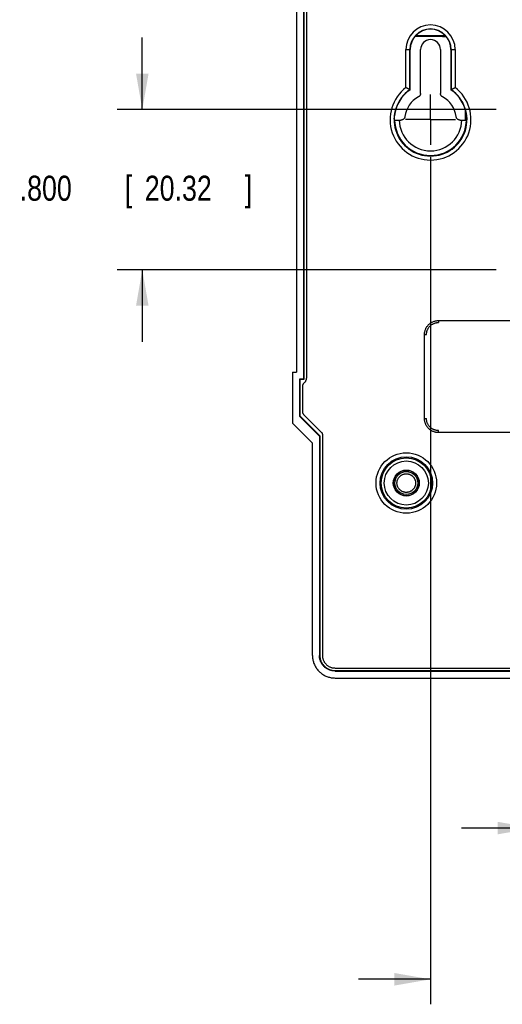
# Model space of a CAD drawing. Header units: inches. Extents: x 0 to 34, y 0 to 22.
# Tile 60 of 64: x 24.2 to 26.6, y 4.8 to 9.8. Entities that reach past the tile are written whole.
import ezdxf

# ---------------------------------------------------------------- set-up
doc = ezdxf.new("R2010")
doc.units = ezdxf.units.IN
doc.header["$LTSCALE"] = 1.87
doc.header["$MEASUREMENT"] = 0
doc.linetypes.add('CENTER', pattern=[0.6, 0.375, -0.075, 0.075, -0.075])
doc.layers.get('0').update_dxf_attribs({"linetype": 'CONTINUOUS'})
doc.layers.add('DEFAULT_1', color=7, linetype='CENTER')
doc.layers.add('DIMENSIONS', color=7, linetype='CONTINUOUS')
doc.styles.get("Standard").update_dxf_attribs({"font": 'txt', "width": 0.8})
doc.dimstyles.new('DIMSTYLE_1', dxfattribs={"dimtxt": 0.125, "dimasz": 0.18, "dimexe": 0.18, "dimexo": 0.0625, "dimgap": 0.09, "dimtad": 0, "dimtih": 1, "dimtoh": 1, "dimdec": 3, "dimzin": 4, "dimdsep": 46, "dimtxsty": 'STANDARD', "dimblk": '_FILLED', "dimblk1": '_FILLED', "dimblk2": '_FILLED', "dimcen": 0.09, "dimadec": 0, "dimazin": 0, "dimtp": 0.01, "dimtm": 0.01, "dimtfac": 1, "dimtdec": 3, "dimtofl": 0, "dimtmove": 0, "dimatfit": 3, "dimldrblk": '_FILLED', "dimfxl": 1, "dimtolj": 1, "dimtzin": 4, "dimarcsym": 0})

# ---------------------------------------------------------------- blocks, each defined once
blk = doc.blocks.new('_FILLED')
at = {"color": 0, "linetype": 'BYBLOCK'}
blk.add_solid([(0, 0), (-1, 0.174), (-1, -0.174)], dxfattribs=at)
blk = doc.blocks.new('*D8')
at = {"layer": 'DIMENSIONS', "color": 2, "linetype": 'CONTINUOUS'}
for p, q in [((24.8371, 9.3098), (24.8371, 9.6698)), ((26.6045, 9.3098), (24.7121, 9.3098)), ((26.6045, 8.5098), (24.7121, 8.5098)), ((24.8371, 8.5098), (24.8371, 8.1498))]:
    blk.add_line(p, q, dxfattribs=at)
at = {"layer": 'DIMENSIONS', "color": 2, "linetype": 'CONTINUOUS', "xscale": 0.18, "yscale": 0.18, "zscale": 0.18}
for p, rotation in [((24.8371, 9.3098), 270), ((24.8371, 8.5098), 90)]:
    blk.add_blockref('_FILLED', p, dxfattribs=dict(at, rotation=rotation))
at = {"layer": 'DIMENSIONS', "color": 2, "linetype": 'CONTINUOUS', "width": 0.8}
for s, p in [('.800', (24.2246, 8.8547)), ('[', (24.7496, 8.8547)), ('20.32', (24.8496, 8.8547)), (']', (25.3496, 8.8547))]:
    blk.add_text(s, height=0.125, dxfattribs=at).set_placement(p)
blk = doc.blocks.new('*D9')
at = {"layer": 'DIMENSIONS', "color": 2, "linetype": 'CONTINUOUS'}
for p, q in [((26.7921, 9.3724), (26.7921, 5.5943)), ((27.7621, 9.3724), (27.7621, 5.5943)), ((26.7921, 5.7193), (26.4321, 5.7193)), ((27.7621, 5.7193), (28.1176, 5.7193))]:
    blk.add_line(p, q, dxfattribs=at)
at = {"layer": 'DIMENSIONS', "color": 2, "linetype": 'CONTINUOUS', "xscale": 0.18, "yscale": 0.18, "zscale": 0.18}
blk.add_blockref('_FILLED', (26.7921, 5.7193), dxfattribs=at)
at = {"layer": 'DIMENSIONS', "color": 2, "linetype": 'CONTINUOUS', "xscale": 0.18, "yscale": 0.18, "zscale": 0.18, "rotation": 180}
blk.add_blockref('_FILLED', (27.7621, 5.7193), dxfattribs=at)
at = {"layer": 'DIMENSIONS', "color": 2, "linetype": 'CONTINUOUS', "width": 0.8}
for s, p in [('.970', (28.1801, 5.6568)), ('[', (28.7051, 5.6568)), ('24.64', (28.8051, 5.6568)), (']', (29.3051, 5.6568))]:
    blk.add_text(s, height=0.125, dxfattribs=at).set_placement(p)
blk = doc.blocks.new('*D11')
at = {"layer": 'DIMENSIONS', "color": 2, "linetype": 'CONTINUOUS'}
for p, q in [((26.2771, 9.0722), (26.2771, 4.8386)), ((28.2771, 9.0722), (28.2771, 5.901)), ((28.2771, 5.5672), (28.2771, 4.8386)), ((26.2771, 4.9636), (25.9171, 4.9636)), ((28.2771, 4.9636), (28.6371, 4.9636))]:
    blk.add_line(p, q, dxfattribs=at)
at = {"layer": 'DIMENSIONS', "color": 2, "linetype": 'CONTINUOUS', "xscale": 0.18, "yscale": 0.18, "zscale": 0.18}
blk.add_blockref('_FILLED', (26.2771, 4.9636), dxfattribs=at)
at = {"layer": 'DIMENSIONS', "color": 2, "linetype": 'CONTINUOUS', "xscale": 0.18, "yscale": 0.18, "zscale": 0.18, "rotation": 180}
blk.add_blockref('_FILLED', (28.2771, 4.9636), dxfattribs=at)
at = {"layer": 'DIMENSIONS', "color": 2, "linetype": 'CONTINUOUS', "width": 0.8}
for s, p in [('2.000', (26.7105, 4.9011)), ('[', (27.3355, 4.9011)), ('50.8', (27.4355, 4.9011)), (']', (27.8355, 4.9011))]:
    blk.add_text(s, height=0.125, dxfattribs=at).set_placement(p)

msp = doc.modelspace()

# ---------------------------------------------------------------- linework, layer by layer
at = {"color": 7, "linetype": 'CONTINUOUS'}
for p, q in [((25.6421, 9.8573), (25.6421, 7.9623)), ((25.6438, 9.8591), (25.6438, 7.9606)), ((25.6571, 9.8476), (25.6571, 7.972)), ((25.6071, 9.8223), (25.6071, 7.9973)), ((26.1538, 9.6098), (26.1751, 9.6098)), ((26.1538, 9.4202), (26.1538, 9.6098)), ((26.1738, 9.41), (26.1738, 9.6098)), ((26.1751, 9.4093), (26.1751, 9.6098)), ((26.2272, 9.3912), (26.2272, 9.6098)), ((26.3269, 9.6098), (26.3269, 9.3912)), ((26.3791, 9.6098), (26.4003, 9.6098)), ((26.3791, 9.6098), (26.3791, 9.4093)), ((26.3803, 9.6098), (26.3803, 9.41)), ((26.4003, 9.6098), (26.4003, 9.4202)), ((26.4496, 9.3143), (26.4496, 9.2578)), ((26.1209, 9.2576), (26.1293, 9.2576)), ((26.4248, 9.2576), (26.4333, 9.2576)), ((26.317, 8.2558), (28.2371, 8.2558)), ((26.317, 8.2558), (26.317, 8.2458)), ((26.2471, 8.1858), (26.2571, 8.1858)), ((26.2471, 7.7658), (26.2471, 8.1858)), ((25.5871, 7.9973), (25.6071, 7.9973)), ((25.5871, 7.9973), (25.5871, 7.7423)), ((25.6221, 7.9623), (25.6238, 7.9606)), ((25.6421, 7.9623), (25.6221, 7.9623)), ((25.6221, 7.9623), (25.6221, 7.7773)), ((25.6438, 7.9606), (25.6238, 7.9606)), ((25.6238, 7.9606), (25.6238, 7.7791)), ((25.6371, 7.9273), (25.6371, 7.8006)), ((25.6421, 7.9623), (25.6438, 7.9606)), ((25.6221, 7.7773), (25.6238, 7.7791)), ((25.7221, 7.6773), (25.6221, 7.7773)), ((25.6238, 7.7791), (25.7238, 7.6791)), ((25.6429, 7.7865), (25.7312, 7.6982)), ((25.5871, 7.7423), (25.6871, 7.6423)), ((26.2471, 7.7658), (26.2571, 7.7658)), ((25.7221, 7.6773), (25.7238, 7.6791)), ((25.7221, 7.6773), (25.7221, 6.5823)), ((25.7238, 7.6791), (25.7238, 6.584)), ((25.7371, 7.684), (25.7371, 6.5823)), ((26.317, 7.6958), (26.317, 7.7058)), ((28.2371, 7.6958), (26.317, 7.6958)), ((25.6871, 6.5822), (25.6871, 7.6423)), ((25.7221, 6.5823), (25.7238, 6.584)), ((25.8, 6.5193), (28.7541, 6.5193)), ((25.8, 6.5043), (25.8018, 6.5061)), ((25.8, 6.5043), (28.7541, 6.5043)), ((25.8018, 6.5061), (28.7524, 6.5061)), ((25.8, 6.4693), (28.7541, 6.4693))]:
    msp.add_line(p, q, dxfattribs=at)
for radius in [0.1512, 0.1312, 0.1252, 0.1102, 0.0649, 0.0634, 0.0575]:
    msp.add_circle((26.1561, 7.4438), radius, dxfattribs=at)
for centre, radius, start, end in [((26.2771, 9.6098), 0.1232, 0, 180), ((26.2771, 9.6098), 0.1032, 0, 180), ((26.2771, 9.6098), 0.102, 0, 180), ((26.2771, 9.6098), 0.0498, 0, 180), ((26.2771, 9.2598), 0.2022, 127.5422, 52.4578), ((26.2771, 9.2598), 0.1822, 124.5049, 55.4951), ((26.2771, 9.2598), 0.181, 124.3007, 173.7662), ((26.2771, 9.2598), 0.181, 6.2338, 55.6993), ((26.2771, 9.2598), 0.1288, 117.9785, 173.1245), ((26.2771, 9.2598), 0.1288, 6.8755, 62.0215), ((26.2771, 9.2598), 0.1792, 180.5715, 359.4285), ((26.2771, 9.2598), 0.1562, 180.8003, 359.1997)]:
    msp.add_arc(centre, radius, start, end, dxfattribs=at)
for points, knots in [([(26.3561, 9.6743), (26.3535, 9.6743), (26.3446, 9.6744), (26.3291, 9.6746), (26.3094, 9.6748), (26.2892, 9.6749), (26.2685, 9.675), (26.2474, 9.6751), (26.226, 9.6752), (26.2098, 9.6752), (26.2007, 9.6753), (26.1989, 9.6753)], [0, 0, 0, 0, 0.048744, 0.170191, 0.295579, 0.424502, 0.556319, 0.690755, 0.827142, 0.965037, 1, 1, 1, 1]), ([(26.3519, 9.679), (26.3069, 9.679), (26.257, 9.679), (26.2071, 9.6789), (26.2021, 9.6789)], [0, 0, 0, 0, 0.901094, 1, 1, 1, 1]), ([(26.1738, 9.41), (26.1738, 9.41), (26.1736, 9.4101), (26.1732, 9.4103), (26.1725, 9.4107), (26.1716, 9.4112), (26.1704, 9.4118), (26.169, 9.4125), (26.1674, 9.4134), (26.1655, 9.4143), (26.1634, 9.4154), (26.1612, 9.4165), (26.1588, 9.4177), (26.1564, 9.4189), (26.1547, 9.4197), (26.1538, 9.4202)], [0, 0, 0, 0, 0.00816, 0.029052, 0.062711, 0.108704, 0.167335, 0.238431, 0.321107, 0.415009, 0.519391, 0.631888, 0.750622, 0.874217, 1, 1, 1, 1]), ([(26.1751, 9.4093), (26.1749, 9.4094), (26.1747, 9.4096), (26.1742, 9.4098), (26.174, 9.4099), (26.1738, 9.41)], [0, 0, 0, 0, 0.332746, 0.66608, 1, 1, 1, 1]), ([(26.3791, 9.4093), (26.3792, 9.4094), (26.3795, 9.4096), (26.3799, 9.4098), (26.3802, 9.4099), (26.3803, 9.41)], [0, 0, 0, 0, 0.332746, 0.66608, 1, 1, 1, 1]), ([(26.3803, 9.41), (26.3803, 9.41), (26.3805, 9.4101), (26.3809, 9.4103), (26.3816, 9.4107), (26.3825, 9.4112), (26.3837, 9.4118), (26.3851, 9.4125), (26.3868, 9.4134), (26.3886, 9.4143), (26.3907, 9.4154), (26.3929, 9.4165), (26.3953, 9.4177), (26.3978, 9.4189), (26.3994, 9.4197), (26.4003, 9.4202)], [0, 0, 0, 0, 0.00816, 0.029052, 0.062711, 0.108704, 0.167335, 0.238431, 0.321107, 0.415009, 0.519391, 0.631888, 0.750622, 0.874217, 1, 1, 1, 1]), ([(26.2272, 9.3912), (26.2272, 9.3904), (26.2271, 9.3888), (26.2267, 9.3865), (26.226, 9.3842), (26.225, 9.382), (26.2238, 9.3799), (26.2223, 9.378), (26.2206, 9.3763), (26.2187, 9.3748), (26.2173, 9.374), (26.2166, 9.3736)], [0, 0, 0, 0, 0.110981, 0.222359, 0.333326, 0.444308, 0.555698, 0.666684, 0.777645, 0.889021, 1, 1, 1, 1]), ([(26.3375, 9.3736), (26.3368, 9.374), (26.3354, 9.3748), (26.3335, 9.3763), (26.3318, 9.378), (26.3303, 9.3799), (26.3291, 9.382), (26.3281, 9.3842), (26.3274, 9.3865), (26.327, 9.3888), (26.3269, 9.3904), (26.3269, 9.3912)], [0, 0, 0, 0, 0.110981, 0.222359, 0.333325, 0.444308, 0.555697, 0.666683, 0.777645, 0.88902, 1, 1, 1, 1]), ([(26.0964, 9.2595), (26.0964, 9.2595), (26.0964, 9.2598), (26.0963, 9.2603), (26.0963, 9.2612), (26.0962, 9.2624), (26.0962, 9.2638), (26.0962, 9.2655), (26.0963, 9.2675), (26.0964, 9.2696), (26.0965, 9.272), (26.0967, 9.2744), (26.0969, 9.2769), (26.097, 9.2786), (26.0971, 9.2795)], [0, 0, 0, 0, 0.010848, 0.038244, 0.081599, 0.140276, 0.2136, 0.299678, 0.397323, 0.505416, 0.621304, 0.743561, 0.870826, 1, 1, 1, 1]), ([(26.0964, 9.2595), (26.0966, 9.2593), (26.0969, 9.259), (26.0974, 9.2585), (26.0977, 9.2582), (26.0979, 9.258)], [0, 0, 0, 0, 0.33413, 0.667462, 1, 1, 1, 1]), ([(26.0979, 9.258), (26.0979, 9.258), (26.0982, 9.258), (26.0987, 9.2579), (26.0996, 9.2579), (26.1007, 9.2578), (26.1022, 9.2578), (26.1039, 9.2578), (26.1058, 9.2577), (26.108, 9.2577), (26.1103, 9.2577), (26.1128, 9.2577), (26.1154, 9.2576), (26.1181, 9.2576), (26.1199, 9.2576), (26.1209, 9.2576)], [0, 0, 0, 0, 0.009428, 0.032925, 0.07013, 0.12039, 0.183484, 0.258197, 0.343045, 0.437694, 0.540477, 0.649216, 0.763295, 0.881067, 1, 1, 1, 1]), ([(26.1492, 9.2752), (26.1491, 9.2744), (26.1488, 9.2728), (26.1481, 9.2705), (26.1471, 9.2683), (26.1458, 9.2663), (26.1443, 9.2643), (26.1426, 9.2626), (26.1407, 9.2611), (26.1386, 9.2599), (26.1364, 9.2589), (26.1341, 9.2582), (26.1317, 9.2577), (26.1301, 9.2576), (26.1293, 9.2576)], [0, 0, 0, 0, 0.08324, 0.166779, 0.250001, 0.333237, 0.416776, 0.500003, 0.583227, 0.666766, 0.750005, 0.833224, 0.91676, 1, 1, 1, 1]), ([(26.4248, 9.2576), (26.424, 9.2576), (26.4224, 9.2577), (26.42, 9.2582), (26.4177, 9.2589), (26.4155, 9.2599), (26.4134, 9.2611), (26.4115, 9.2626), (26.4098, 9.2643), (26.4083, 9.2663), (26.407, 9.2683), (26.4061, 9.2705), (26.4053, 9.2728), (26.405, 9.2744), (26.405, 9.2752)], [0, 0, 0, 0, 0.083238, 0.16677, 0.249983, 0.33323, 0.416776, 0.500007, 0.583231, 0.666776, 0.750025, 0.833234, 0.916763, 1, 1, 1, 1]), ([(26.4333, 9.2576), (26.4342, 9.2576), (26.436, 9.2576), (26.4387, 9.2576), (26.4413, 9.2577), (26.4438, 9.2577), (26.4461, 9.2577), (26.4483, 9.2577), (26.4503, 9.2578), (26.452, 9.2578), (26.4534, 9.2578), (26.4546, 9.2579), (26.4554, 9.2579), (26.4559, 9.258), (26.4562, 9.258), (26.4563, 9.258)], [0, 0, 0, 0, 0.118933, 0.236705, 0.350784, 0.459523, 0.562306, 0.656955, 0.741803, 0.816516, 0.87961, 0.92987, 0.967075, 0.990572, 1, 1, 1, 1]), ([(26.4577, 9.2595), (26.4576, 9.2593), (26.4572, 9.259), (26.4567, 9.2585), (26.4564, 9.2582), (26.4563, 9.258)], [0, 0, 0, 0, 0.33413, 0.667462, 1, 1, 1, 1]), ([(26.457, 9.2795), (26.4571, 9.2786), (26.4573, 9.2769), (26.4575, 9.2744), (26.4576, 9.272), (26.4578, 9.2696), (26.4578, 9.2675), (26.4579, 9.2655), (26.4579, 9.2638), (26.4579, 9.2624), (26.4578, 9.2612), (26.4578, 9.2603), (26.4577, 9.2598), (26.4578, 9.2595), (26.4577, 9.2595)], [0, 0, 0, 0, 0.129174, 0.256439, 0.378696, 0.494584, 0.602677, 0.700322, 0.7864, 0.859724, 0.918401, 0.961756, 0.989152, 1, 1, 1, 1]), ([(26.2471, 8.1858), (26.2471, 8.1879), (26.2473, 8.1922), (26.2481, 8.1986), (26.2496, 8.2049), (26.2516, 8.211), (26.2543, 8.217), (26.2574, 8.2227), (26.2611, 8.2281), (26.2653, 8.2331), (26.2698, 8.2376), (26.2748, 8.2418), (26.2802, 8.2455), (26.2859, 8.2486), (26.2918, 8.2512), (26.298, 8.2533), (26.3043, 8.2547), (26.3107, 8.2556), (26.3149, 8.2558), (26.317, 8.2558)], [0, 0, 0, 0, 0.057828, 0.116242, 0.175088, 0.234209, 0.293442, 0.352622, 0.411669, 0.47063, 0.529564, 0.588526, 0.647566, 0.706723, 0.765919, 0.824996, 0.883798, 0.942178, 1, 1, 1, 1]), ([(26.2571, 8.1858), (26.2571, 8.1876), (26.2572, 8.1912), (26.258, 8.1966), (26.2592, 8.202), (26.2609, 8.2073), (26.2632, 8.2124), (26.2659, 8.2174), (26.2691, 8.222), (26.2727, 8.2263), (26.2766, 8.2303), (26.2809, 8.2338), (26.2856, 8.237), (26.2905, 8.2397), (26.2956, 8.2419), (26.3009, 8.2437), (26.3062, 8.2449), (26.3116, 8.2457), (26.3153, 8.2458), (26.317, 8.2458)], [0, 0, 0, 0, 0.057068, 0.115043, 0.17363, 0.232631, 0.292186, 0.351918, 0.411385, 0.470793, 0.530245, 0.589579, 0.648902, 0.708437, 0.767777, 0.826577, 0.885006, 0.942898, 1, 1, 1, 1]), ([(25.6571, 7.972), (25.6571, 7.9706), (25.6569, 7.9678), (25.6563, 7.9637), (25.6552, 7.9596), (25.6536, 7.9557), (25.6517, 7.9519), (25.6494, 7.9484), (25.6468, 7.9451), (25.6448, 7.9432), (25.6437, 7.9422)], [0, 0, 0, 0, 0.125031, 0.250255, 0.375087, 0.500175, 0.62524, 0.750007, 0.875122, 1, 1, 1, 1]), ([(25.6437, 7.9422), (25.6431, 7.9417), (25.642, 7.9406), (25.6405, 7.9387), (25.6393, 7.9366), (25.6383, 7.9344), (25.6376, 7.9321), (25.6372, 7.9297), (25.6371, 7.9281), (25.6371, 7.9273)], [0, 0, 0, 0, 0.142752, 0.285685, 0.428308, 0.571328, 0.714003, 0.85707, 1, 1, 1, 1]), ([(25.6371, 7.8006), (25.6371, 7.7999), (25.6371, 7.7984), (25.6375, 7.7961), (25.6381, 7.794), (25.639, 7.7919), (25.6401, 7.7899), (25.6414, 7.7881), (25.6424, 7.787), (25.6429, 7.7865)], [0, 0, 0, 0, 0.142926, 0.285957, 0.428666, 0.571677, 0.714329, 0.857246, 1, 1, 1, 1]), ([(26.317, 7.6958), (26.3149, 7.6958), (26.3107, 7.696), (26.3043, 7.6969), (26.298, 7.6984), (26.2918, 7.7004), (26.2859, 7.703), (26.2802, 7.7062), (26.2748, 7.7099), (26.2698, 7.714), (26.2652, 7.7186), (26.2611, 7.7236), (26.2574, 7.729), (26.2543, 7.7346), (26.2516, 7.7406), (26.2496, 7.7468), (26.2481, 7.7531), (26.2473, 7.7594), (26.2471, 7.7637), (26.2471, 7.7658)], [0, 0, 0, 0, 0.057828, 0.116242, 0.175088, 0.234209, 0.293442, 0.352622, 0.411669, 0.47063, 0.529564, 0.588526, 0.647566, 0.706723, 0.765919, 0.824996, 0.883798, 0.942178, 1, 1, 1, 1]), ([(26.317, 7.7058), (26.3153, 7.7058), (26.3116, 7.706), (26.3062, 7.7067), (26.3009, 7.708), (26.2956, 7.7097), (26.2904, 7.7119), (26.2855, 7.7147), (26.2809, 7.7178), (26.2766, 7.7214), (26.2726, 7.7254), (26.269, 7.7297), (26.2659, 7.7343), (26.2632, 7.7392), (26.2609, 7.7444), (26.2592, 7.7496), (26.258, 7.755), (26.2572, 7.7604), (26.2571, 7.764), (26.2571, 7.7658)], [0, 0, 0, 0, 0.057068, 0.115043, 0.17363, 0.232631, 0.292186, 0.351918, 0.411385, 0.470793, 0.530245, 0.589579, 0.648902, 0.708437, 0.767777, 0.826577, 0.885006, 0.942898, 1, 1, 1, 1]), ([(25.7312, 7.6982), (25.7317, 7.6976), (25.7327, 7.6965), (25.734, 7.6947), (25.7351, 7.6927), (25.736, 7.6907), (25.7366, 7.6885), (25.737, 7.6863), (25.7371, 7.6848), (25.7371, 7.684)], [0, 0, 0, 0, 0.142754, 0.285671, 0.428323, 0.571334, 0.714043, 0.857074, 1, 1, 1, 1]), ([(26.1095, 7.4438), (26.1095, 7.4455), (26.1097, 7.4487), (26.1105, 7.4536), (26.1118, 7.4583), (26.1136, 7.4628), (26.1159, 7.4671), (26.1185, 7.4711), (26.1215, 7.4748), (26.1249, 7.4781), (26.1285, 7.4811), (26.1324, 7.4836), (26.1365, 7.4858), (26.1407, 7.4875), (26.1451, 7.4888), (26.1495, 7.4896), (26.1541, 7.49), (26.1586, 7.49), (26.1631, 7.4895), (26.1675, 7.4886), (26.1718, 7.4873), (26.176, 7.4856), (26.18, 7.4834), (26.1838, 7.4809), (26.1874, 7.4779), (26.1907, 7.4746), (26.1936, 7.471), (26.1962, 7.467), (26.1984, 7.4627), (26.2002, 7.4583), (26.2015, 7.4536), (26.2023, 7.4487), (26.2025, 7.4455), (26.2025, 7.4438)], [0, 0, 0, 0, 0.03392, 0.067727, 0.10138, 0.134827, 0.168036, 0.200972, 0.233634, 0.266012, 0.298121, 0.32998, 0.361603, 0.393059, 0.424342, 0.455554, 0.48664, 0.517721, 0.54871, 0.579744, 0.610768, 0.641919, 0.673177, 0.704647, 0.73633, 0.768286, 0.800527, 0.833069, 0.865923, 0.89907, 0.932491, 0.966139, 1, 1, 1, 1]), ([(26.2025, 7.4438), (26.2025, 7.4422), (26.2024, 7.4388), (26.2016, 7.4339), (26.2003, 7.4291), (26.1986, 7.4245), (26.1963, 7.4201), (26.1937, 7.4161), (26.1907, 7.4123), (26.1873, 7.4089), (26.1836, 7.406), (26.1797, 7.4034), (26.1756, 7.4012), (26.1713, 7.3995), (26.167, 7.3982), (26.1625, 7.3973), (26.158, 7.3969), (26.1534, 7.397), (26.1489, 7.3974), (26.1445, 7.3983), (26.1401, 7.3997), (26.1359, 7.4014), (26.1319, 7.4036), (26.1281, 7.4062), (26.1245, 7.4092), (26.1212, 7.4125), (26.1182, 7.4162), (26.1156, 7.4203), (26.1134, 7.4246), (26.1117, 7.4292), (26.1104, 7.4339), (26.1096, 7.4388), (26.1095, 7.4422), (26.1095, 7.4438)], [0, 0, 0, 0, 0.033937, 0.067824, 0.1016, 0.135197, 0.168565, 0.201651, 0.234437, 0.266897, 0.29904, 0.330875, 0.362423, 0.393746, 0.424853, 0.455856, 0.486723, 0.517592, 0.548384, 0.579246, 0.610121, 0.641151, 0.672327, 0.703759, 0.735454, 0.767465, 0.799801, 0.83247, 0.86547, 0.89877, 0.932331, 0.966086, 1, 1, 1, 1]), ([(25.6871, 6.5822), (25.6871, 6.5791), (25.6873, 6.5729), (25.6885, 6.5636), (25.6904, 6.5545), (25.6931, 6.5455), (25.6965, 6.5368), (25.7006, 6.5284), (25.7053, 6.5204), (25.7108, 6.5128), (25.7168, 6.5057), (25.7234, 6.4991), (25.7305, 6.493), (25.7381, 6.4876), (25.7462, 6.4828), (25.7546, 6.4787), (25.7633, 6.4753), (25.7722, 6.4726), (25.7814, 6.4707), (25.7906, 6.4696), (25.7969, 6.4693), (25.8, 6.4693)], [0, 0, 0, 0, 0.052664, 0.105349, 0.15796, 0.210633, 0.26323, 0.315869, 0.36849, 0.421078, 0.473716, 0.526284, 0.578922, 0.63151, 0.684131, 0.73677, 0.789367, 0.84204, 0.894651, 0.947336, 1, 1, 1, 1]), ([(25.8, 6.5043), (25.7977, 6.5043), (25.7932, 6.5045), (25.7865, 6.5054), (25.7798, 6.5069), (25.7733, 6.5089), (25.767, 6.5115), (25.761, 6.5147), (25.7552, 6.5183), (25.7498, 6.5225), (25.7448, 6.5271), (25.7402, 6.5321), (25.7361, 6.5375), (25.7324, 6.5432), (25.7293, 6.5493), (25.7267, 6.5556), (25.7246, 6.5621), (25.7231, 6.5687), (25.7223, 6.5755), (25.7221, 6.58), (25.7221, 6.5823)], [0, 0, 0, 0, 0.055581, 0.111209, 0.166724, 0.22232, 0.277877, 0.333382, 0.388967, 0.444448, 0.5, 0.555552, 0.611033, 0.666618, 0.722123, 0.77768, 0.833276, 0.888791, 0.944419, 1, 1, 1, 1]), ([(25.7238, 6.584), (25.7238, 6.5817), (25.724, 6.5772), (25.7249, 6.5705), (25.7264, 6.5638), (25.7284, 6.5573), (25.731, 6.551), (25.7342, 6.545), (25.7378, 6.5392), (25.742, 6.5338), (25.7466, 6.5288), (25.7516, 6.5242), (25.757, 6.5201), (25.7627, 6.5164), (25.7688, 6.5133), (25.7751, 6.5107), (25.7815, 6.5086), (25.7882, 6.5071), (25.795, 6.5063), (25.7995, 6.5061), (25.8018, 6.5061)], [0, 0, 0, 0, 0.055581, 0.111209, 0.166724, 0.22232, 0.277877, 0.333382, 0.388967, 0.444448, 0.5, 0.555552, 0.611033, 0.666618, 0.722123, 0.77768, 0.833276, 0.888791, 0.944419, 1, 1, 1, 1]), ([(25.7371, 6.5823), (25.7371, 6.5803), (25.7372, 6.5765), (25.738, 6.5707), (25.7394, 6.565), (25.7412, 6.5595), (25.7436, 6.5542), (25.7464, 6.5491), (25.7497, 6.5443), (25.7534, 6.5398), (25.7575, 6.5357), (25.762, 6.532), (25.7668, 6.5287), (25.7719, 6.5258), (25.7772, 6.5235), (25.7828, 6.5216), (25.7884, 6.5203), (25.7942, 6.5195), (25.7981, 6.5193), (25.8, 6.5193)], [0, 0, 0, 0, 0.058797, 0.117754, 0.176622, 0.235304, 0.294185, 0.353084, 0.411765, 0.470547, 0.529453, 0.588235, 0.646916, 0.705815, 0.764696, 0.823378, 0.882246, 0.941203, 1, 1, 1, 1])]:
    msp.add_open_spline(points, degree=3, knots=knots, dxfattribs=at)
at = {"layer": 'DEFAULT_1', "color": 7, "linetype": 'CENTER'}
for q in [(26.2771, 9.3849), (26.152, 9.2598), (26.4022, 9.2598), (26.2771, 9.1347)]:
    msp.add_line((26.2771, 9.2598), q, dxfattribs=at)

# ---------------------------------------------------------------- dimensions: what is measured, and where the dimension line sits
at = {"layer": 'DIMENSIONS', "color": 2, "linetype": 'CONTINUOUS'}
dim = msp.add_linear_dim(base=(24.8371, 8.5098), p1=(26.6045, 9.3098), p2=(26.6045, 8.5098), angle=270, dimstyle='DIMSTYLE_1', dxfattribs=at)
dim.commit()
dim.dimension.update_dxf_attribs({"geometry": '*D8', "text_midpoint": (24.8371, 8.9172), "dimtype": 160})
for base, p1, p2, picture, middle in [((27.7621, 5.7193), (26.7921, 9.3724), (27.7621, 9.3724), '*D9', (28.7926, 5.7193)), ((28.2771, 4.9636), (26.2771, 9.0722), (28.2771, 9.0722), '*D11', (27.323, 4.9636))]:
    dim = msp.add_linear_dim(base=base, p1=p1, p2=p2, dimstyle='DIMSTYLE_1', dxfattribs=at)
    dim.commit()
    dim.dimension.update_dxf_attribs({"geometry": picture, "text_midpoint": middle, "dimtype": 160})

doc.saveas('drawing.dxf')
